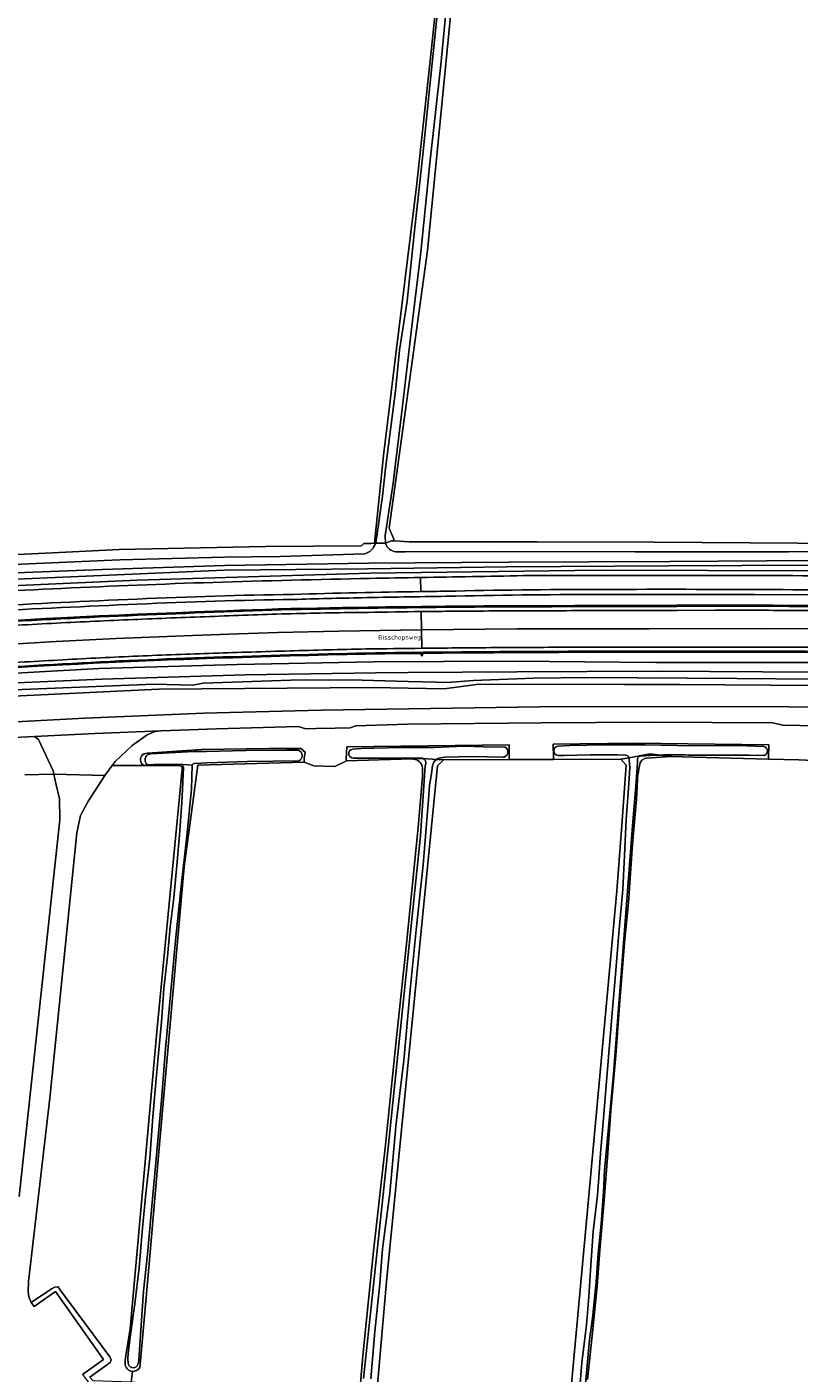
# Model space of a CAD drawing. Header units: metres. Extents: x 149984 to 156489, y 469398 to 478068.
# Tile 51 of 256: x 152652 to 152804, y 470979 to 471244. Entities that reach past the tile are written whole.
import ezdxf
from ezdxf.enums import TextEntityAlignment as Align

# ---------------------------------------------------------------- set-up
doc = ezdxf.new("R2010")
doc.units = ezdxf.units.M
doc.header["$LTSCALE"] = 0.75
for name, color, linetype, lineweight in [('B-WE-GR-BEPLANTING_CULTUUR_HEESTERS-GV', 252, 'Continuous', 18), ('B-WE-GR-GRAS-GV', 252, 'Continuous', 13), ('B-WE-GR-GROENVOORZIENING-GV', 252, 'Continuous', 18), ('B-WE-IE-MEUBILAIR-S', 252, 'Continuous', 25), ('B-WE-OG-TERREIN_ERF-GV', 252, 'Continuous', 18), ('B-WE-OG-TERREIN_OEVER-GV', 252, 'Continuous', 18), ('B-WE-OG-TOPOGRAFIE-T18', 7, 'Continuous', 18), ('B-WE-OG-WATER-GV', 252, 'Continuous', 18), ('B-WE-OG-WATER_SLOOT-GV', 252, 'Continuous', 18), ('B-WE-OG-WEG-GV', 252, 'Continuous', 18), ('B-WE-VH-GESLOTENVERHARDING-GV', 252, 'Continuous', 18), ('B-WE-VH-GESLOTENVERHARDING_ASFALT-GV', 252, 'Continuous', 18), ('B-WE-VH-HALFVERHARDING-GV', 252, 'Continuous', 18)]:
    doc.layers.add(name, color=color, linetype=linetype, lineweight=lineweight)
doc.styles.add('NLCS-ISO', font='NLCS-ISO.ttf')
doc.styles.add('NLCS-ISO-M500-T18', font='NLCS-ISO.ttf', dxfattribs={"height": 0.9})

# ---------------------------------------------------------------- blocks, each defined once
blk = doc.blocks.new('SIE-MEUBILAIR_PAAL_HECTOMETER-SO')
blk.add_circle((0, 0), 0.75)
at = {"style": 'NLCS-ISO'}
blk.add_text('hm', height=0.75, dxfattribs=at).set_placement((0.2, 0.1), align=Align.MIDDLE_CENTER)

msp = doc.modelspace()

# ---------------------------------------------------------------- linework, layer by layer
at = {"layer": 'B-WE-GR-BEPLANTING_CULTUUR_HEESTERS-GV', "flags": 128}
msp.add_lwpolyline([(152680.013, 470968.902), (152680.524, 470976.237), (152680.193, 470976.7), (152672.057, 470977.362), (152664.553, 470977.594), (152663.907, 470978.309), (152667.875, 470981.203), (152668.129, 470981.732), (152667.812, 470982.367), (152658.012, 470995.597), (152657.644, 470996.132), (152656.996, 470996.066), (152656.381, 470995.75), (152652.379, 470993.023), (152652.921, 470992.229), (152657.155, 470995.166), (152666.6, 470981.831), (152662.446, 470978.868), (152664.219, 470976.513), (152679.089, 470975.534), (152679.406, 470975.216), (152678.824, 470968.932)], close=True, dxfattribs=at)
at = {"layer": 'B-WE-GR-GRAS-GV', "flags": 128}
msp.add_lwpolyline([(152812.698, 471142.421), (152837.302, 471142.136), (152837.328, 471142.357), (152838.061, 471142.363), (152838.467, 471143.473), (152854.738, 471313.335), (152854.209, 471315.055), (152800.213, 471322.008), (152793.123, 471322.92), (152744.275, 471329.21), (152742.688, 471325.771), (152730.366, 471200.092), (152722.844, 471145.457), (152723.879, 471142.916), (152726.784, 471142.76), (152751.99, 471142.722), (152775.004, 471142.677), (152803.228, 471142.448), (152806.529, 471142.439)], close=True, dxfattribs=at)
for points in [[(152608.868, 471265.046), (152599.74, 471185.009), (152594.919, 471146.661), (152593.991, 471139.28), (152593.919, 471138.707), (152594.026, 471138.454), (152595.063, 471136.003), (152605.006, 471137.24), (152614.161, 471137.729), (152641.233, 471139.853), (152656.569, 471140.591), (152669.704, 471141.224), (152698.513, 471141.794), (152717.353, 471141.963), (152717.814, 471142.396), (152719.233, 471142.432), (152719.919, 471142.449), (152721.712, 471159.742), (152722.89, 471169.358), (152723.567, 471174.88), (152728.195, 471212.658), (152731.105, 471239.249), (152734.28, 471269.676)], [(152807.768, 471099.663), (152803.48, 471099.833), (152797.512, 471099.986), (152782.843, 471100.363), (152778.477, 471100.495), (152778.37, 471100.508), (152773.468, 471100.188), (152773.182, 471100.09), (152772.547, 471099.743), (152772.23, 471099.268)], [(152681.294, 471098.742), (152677.747, 471098.714), (152674.921, 471098.698), (152674.715, 471098.697), (152668.313, 471098.704), (152666.853, 471096.757), (152663.525, 471091.596), (152662.069, 471088.884), (152661.342, 471085.444), (152656.05, 471033.255), (152651.817, 470997.14), (152651.751, 470995.155), (152651.883, 470994.163), (152652.379, 470993.023), (152656.381, 470995.75), (152656.996, 470996.066), (152657.644, 470996.132), (152658.012, 470995.597), (152667.812, 470982.367), (152668.129, 470981.732), (152667.875, 470981.203), (152663.907, 470978.309)], [(152670.845, 470980.98), (152670.848, 470981.659), (152670.961, 470982.569), (152671.848, 470987.869), (152677.154, 471047.034), (152682.104, 471097.974)], [(152728.206, 471099.801), (152727.338, 471100.05), (152714.453, 471099.655), (152712.131, 471098.522), (152708.004, 471098.681), (152706.081, 471099.397), (152685.166, 471098.754), (152682.846, 471081.657), (152682.534, 471079.362), (152682.292, 471076.633), (152677.507, 471022.684), (152675.55, 471000.621), (152673.926, 470982.303), (152673.743, 470980.241)], [(152760.428, 470995.503), (152767.663, 471074.038), (152768.564, 471086.065), (152769.516, 471098.777), (152768.457, 471099.968), (152755.172, 471099.917), (152746.436, 471099.884), (152733.532, 471099.835), (152732.563, 471098.866), (152732.342, 471098.645), (152722.288, 470997.177), (152721.177, 470984.362), (152716.201, 470926.954), (152713.424, 470894.916), (152709.256, 470850.291), (152704.825, 470802.841), (152701.65, 470753.363), (152703.37, 470753.363), (152703.502, 470749.792)], [(152716.003, 470963.306), (152717.641, 470982.545), (152719.774, 471003.104), (152722.123, 471024.057), (152724.294, 471045.199), (152726.237, 471063.601), (152728.535, 471086.508), (152729.399, 471096.496), (152729.418, 471097.952)], [(152650, 471013.887), (152658.016, 471088.005), (152657.902, 471092.13), (152657.216, 471095.183), (152656.804, 471097.02), (152656.661, 471097.034), (152651.078, 471096.907)], [(152771.642, 471094.445), (152771.509, 471092.092), (152770.713, 471083.208), (152769.936, 471071.734), (152769.173, 471063.793), (152768.197, 471051.519), (152767.486, 471041.665), (152766.482, 471030.792), (152765.847, 471022.392), (152765.15, 471013.224), (152764.297, 471003.356), (152763.771, 470996.238), (152762.956, 470987.734), (152761.857, 470977.884)], [(152737.55, 470747.174), (152760.428, 470995.503)], [(152672.057, 470977.362), (152672.266, 470979.466)], [(152672.266, 470979.466), (152672.057, 470977.362)]]:
    msp.add_lwpolyline(points, dxfattribs=at)
at = {"layer": 'B-WE-GR-GRAS-GV'}
for points in [[(152682.104, 471097.974, 0.4715564), (152681.294, 471098.742)], [(152729.418, 471097.952, 0.3209313), (152728.206, 471099.801)], [(152772.23, 471099.268, 0.0551666), (152771.642, 471094.445)], [(152672.266, 470979.466, -0.3829027), (152670.845, 470980.98)], [(152673.743, 470980.241, -0.2914872), (152672.266, 470979.466)]]:
    msp.add_lwpolyline(points, format="xyb", dxfattribs=at)
at = {"layer": 'B-WE-GR-GROENVOORZIENING-GV', "flags": 128}
msp.add_lwpolyline([(152806.739, 471138.169), (152777.918, 471137.995), (152746.016, 471137.845), (152718.577, 471137.418), (152690.347, 471137.155), (152666.164, 471136.134), (152640.37, 471134.995), (152620.889, 471133.759), (152597.816, 471131.851), (152575.772, 471129.662), (152552.74, 471127.112), (152526.86, 471124.041), (152511.251, 471121.934), (152511.397, 471120.895), (152551.981, 471125.915), (152597.524, 471130.597), (152627.679, 471132.923), (152644.004, 471133.857), (152673.2, 471135.221), (152719.078, 471136.548), (152764.437, 471137.138), (152806.649, 471137.06)], close=True, dxfattribs=at)
for points in [[(152806.649, 471137.06), (152764.437, 471137.138), (152719.078, 471136.548), (152673.2, 471135.221), (152644.004, 471133.857), (152627.679, 471132.923), (152597.524, 471130.597), (152551.981, 471125.915), (152511.397, 471120.895), (152491.342, 471118.05)], [(152806.596, 471132.301), (152794.777, 471132.345)], [(152794.777, 471132.345), (152806.596, 471132.301)], [(152649.101, 471127.286), (152652.135, 471127.457), (152655.168, 471127.623), (152658.203, 471127.784), (152661.976, 471127.969), (152665.749, 471128.147), (152669.521, 471128.318), (152673.294, 471128.482), (152677.067, 471128.64), (152680.841, 471128.79), (152684.615, 471128.934), (152688.385, 471129.07), (152690.907, 471129.174), (152693.433, 471129.271), (152695.959, 471129.36), (152698.485, 471129.443), (152701.012, 471129.519), (152703.538, 471129.588), (152706.065, 471129.649), (152708.592, 471129.704), (152711.119, 471129.752), (152713.646, 471129.793), (152716.174, 471129.826), (152718.696, 471129.853), (152722.17, 471129.913), (152725.648, 471129.966), (152729.126, 471130.012), (152731.514, 471130.04), (152733.903, 471130.064), (152737.705, 471130.096), (152741.509, 471130.121), (152745.312, 471130.137), (152749.112, 471130.146), (152754.171, 471130.174), (152759.233, 471130.197), (152764.294, 471130.216), (152769.355, 471130.23), (152774.416, 471130.239), (152779.476, 471130.243), (152787.067, 471130.268), (152794.66, 471130.266), (152798.458, 471130.254), (152802.255, 471130.236), (152806.052, 471130.21)], [(152806.052, 471130.21), (152802.255, 471130.236), (152798.458, 471130.254), (152794.66, 471130.266), (152787.067, 471130.268), (152779.476, 471130.243), (152774.416, 471130.239), (152769.355, 471130.23), (152764.294, 471130.216), (152759.233, 471130.197), (152754.171, 471130.174), (152749.112, 471130.146), (152745.312, 471130.137), (152741.509, 471130.121), (152737.705, 471130.096), (152733.903, 471130.064), (152731.514, 471130.04), (152729.126, 471130.012), (152725.648, 471129.966), (152722.17, 471129.913), (152718.696, 471129.853), (152716.174, 471129.826), (152713.646, 471129.793), (152711.119, 471129.752), (152708.592, 471129.704), (152706.065, 471129.649), (152703.538, 471129.588), (152701.012, 471129.519), (152698.485, 471129.443), (152695.959, 471129.36), (152693.433, 471129.271), (152690.907, 471129.174), (152688.385, 471129.07), (152684.615, 471128.934), (152680.841, 471128.79), (152677.067, 471128.64), (152673.294, 471128.482), (152669.521, 471128.318), (152665.749, 471128.147), (152661.976, 471127.969), (152658.203, 471127.784), (152655.168, 471127.623), (152652.135, 471127.457), (152649.101, 471127.286)], [(152733.346, 471121.832), (152729.264, 471121.789)], [(152641.084, 471116.454), (152665.724, 471117.839), (152692.945, 471118.599), (152719.661, 471119.138), (152747.355, 471119.262), (152775.33, 471119.011), (152806.666, 471118.965)], [(152648.593, 471117.952), (152653.601, 471118.236), (152658.61, 471118.512), (152661.578, 471118.676), (152664.546, 471118.832), (152667.514, 471118.981), (152670.482, 471119.122), (152673.451, 471119.255), (152676.42, 471119.381), (152679.389, 471119.499), (152682.358, 471119.61), (152685.328, 471119.714), (152688.3, 471119.81), (152692.045, 471119.934), (152695.79, 471120.053), (152699.534, 471120.166), (152703.279, 471120.275), (152707.024, 471120.378), (152710.769, 471120.475), (152714.515, 471120.568), (152718.256, 471120.654), (152721.926, 471120.703), (152725.6, 471120.748), (152729.275, 471120.789), (152733.356, 471120.832), (152738.391, 471120.878), (152743.426, 471120.918), (152748.46, 471120.952), (152756.148, 471120.982), (152763.838, 471121.006), (152771.527, 471121.023), (152779.216, 471121.034), (152786.789, 471121.026), (152794.364, 471121.014), (152801.938, 471120.997), (152806.666, 471120.983)], [(152806.666, 471120.983), (152801.938, 471120.997), (152794.364, 471121.014), (152786.789, 471121.026), (152779.216, 471121.034), (152771.527, 471121.023), (152763.838, 471121.006), (152756.148, 471120.982), (152748.46, 471120.952), (152743.426, 471120.918), (152738.391, 471120.878), (152733.356, 471120.832), (152729.275, 471120.789), (152725.6, 471120.748), (152721.926, 471120.703), (152718.256, 471120.654), (152714.515, 471120.568), (152710.769, 471120.475), (152707.024, 471120.378), (152703.279, 471120.275), (152699.534, 471120.166), (152695.79, 471120.053), (152692.045, 471119.934), (152688.3, 471119.81), (152685.328, 471119.714), (152682.358, 471119.61), (152679.389, 471119.499), (152676.42, 471119.381), (152673.451, 471119.255), (152670.482, 471119.122), (152667.514, 471118.981), (152664.546, 471118.832), (152661.578, 471118.676), (152658.61, 471118.512), (152653.601, 471118.236), (152648.593, 471117.952)]]:
    msp.add_lwpolyline(points, dxfattribs=at)
at = {"layer": 'B-WE-GR-GROENVOORZIENING-GV'}
for points in [[(152658.34, 471133.573, -0.003657), (152688.142, 471134.762)], [(152688.142, 471134.762, -0.0021316), (152719.097, 471135.548)], [(152719.097, 471135.548, 0.0003022), (152729.021, 471135.717)], [(152729.021, 471135.717, 0.0004255), (152749.198, 471136.084)], [(152749.198, 471136.084, -0.0024926), (152779.688, 471136.116)], [(152779.688, 471136.116, -0.0034115), (152809.881, 471136.031)], [(152629.431, 471132.027, -0.0033487), (152658.34, 471133.573)], [(152703.885, 471132.396, 0.0080501), (152673.204, 471131.467)], [(152729.069, 471132.944, 0.0033181), (152703.885, 471132.396)], [(152734.035, 471132.013, 0.0021771), (152717.496, 471131.733)], [(152717.496, 471131.733, -0.0021771), (152734.035, 471132.013)], [(152734.017, 471133.013, 0.0006062), (152729.069, 471132.944)], [(152763.859, 471133.36, 0.0059982), (152734.017, 471133.013)], [(152763.861, 471132.36, 0.0060014), (152734.035, 471132.013)], [(152734.035, 471132.013, -0.0060014), (152763.861, 471132.36)], [(152794.781, 471133.345, 0.0026195), (152763.859, 471133.36)], [(152794.777, 471132.345, 0.00262), (152763.861, 471132.36)], [(152763.861, 471132.36, -0.00262), (152794.777, 471132.345)], [(152824.884, 471133.163, 0.0018604), (152794.781, 471133.345)], [(152673.204, 471131.467, 0.0030645), (152643.173, 471130.031)], [(152673.248, 471130.468, 0.0030638), (152643.226, 471129.032)], [(152643.226, 471129.032, -0.0030638), (152673.248, 471130.468)], [(152703.906, 471131.396, 0.0080246), (152673.248, 471130.468)], [(152673.248, 471130.468, -0.0080246), (152703.906, 471131.396)], [(152688.393, 471128.87, -0.0083477), (152718.699, 471129.653)], [(152717.496, 471131.733, 0.0018385), (152703.906, 471131.396)], [(152703.906, 471131.396, -0.0018385), (152717.496, 471131.733)], [(152718.699, 471129.653, -0.0042417), (152749.113, 471129.946)], [(152749.113, 471129.946, -0.0014163), (152779.476, 471130.043)], [(152779.476, 471130.043, -0.0032673), (152806.614, 471130.006)], [(152627.89, 471125.737, -0.0045193), (152658.213, 471127.584)], [(152658.213, 471127.584, -0.00371), (152688.393, 471128.87)], [(152718.238, 471121.654, 0.0014687), (152703.251, 471121.274)], [(152729.264, 471121.789, 0.0007378), (152718.238, 471121.654)], [(152748.455, 471121.952, 0.000926), (152733.346, 471121.832)], [(152763.835, 471122.006, 0.0003901), (152748.455, 471121.952)], [(152779.215, 471122.034, 0.0003901), (152763.835, 471122.006)], [(152794.366, 471122.014, 0.0002639), (152779.215, 471122.034)], [(152809.516, 471121.975, 0.00033), (152794.366, 471122.014)], [(152658.599, 471118.711, 0.0020975), (152628.555, 471116.95)], [(152628.555, 471116.95, -0.0020975), (152658.599, 471118.711)], [(152658.555, 471119.51, 0.001065), (152643.526, 471118.66)], [(152673.407, 471120.254, 0.0032305), (152658.555, 471119.51)], [(152688.293, 471120.009, 0.0063982), (152658.599, 471118.711)], [(152658.599, 471118.711, -0.0063982), (152688.293, 471120.009)], [(152688.267, 471120.809, 0.0031635), (152673.407, 471120.254)], [(152703.251, 471121.274, 0.0014001), (152688.267, 471120.809)], [(152718.252, 471120.854, 0.0028378), (152688.293, 471120.009)], [(152688.293, 471120.009, -0.0028378), (152718.252, 471120.854)], [(152748.459, 471121.152, 0.0019196), (152718.252, 471120.854)], [(152718.252, 471120.854, -0.0019196), (152748.459, 471121.152)], [(152779.215, 471121.234, 0.0008454), (152748.459, 471121.152)], [(152748.459, 471121.152, -0.0008454), (152779.215, 471121.234)], [(152806.666, 471121.184, 0.0005592), (152779.215, 471121.234)], [(152779.215, 471121.234, -0.0005592), (152806.666, 471121.184)]]:
    msp.add_lwpolyline(points, format="xyb", dxfattribs=at)
at = {"layer": 'B-WE-OG-TERREIN_ERF-GV', "flags": 128}
msp.add_lwpolyline([(152662.446, 470978.868), (152666.6, 470981.831), (152657.155, 470995.166), (152652.921, 470992.229), (152652.379, 470993.023), (152651.883, 470994.163), (152651.751, 470995.155), (152651.817, 470997.14), (152656.05, 471033.255), (152661.342, 471085.444), (152662.069, 471088.884), (152663.525, 471091.596), (152666.853, 471096.757), (152656.804, 471097.02), (152657.216, 471095.183), (152657.902, 471092.13), (152658.016, 471088.005), (152650, 471013.887)], dxfattribs=at)
at = {"layer": 'B-WE-OG-TERREIN_OEVER-GV', "flags": 128}
msp.add_lwpolyline([(152744.275, 471329.21), (152742.79, 471329.584), (152742.251, 471328.762), (152742.09, 471328.386), (152741.648, 471325.836), (152740.54, 471312.821), (152738.611, 471294.016), (152737.393, 471278.719), (152734.928, 471256.494), (152732.996, 471236.607), (152730.84, 471217.269), (152729.068, 471199.737), (152727.427, 471186.244), (152725.387, 471168.902), (152724.057, 471158.137), (152723.612, 471154.299), (152722.056, 471143.954), (152722.094, 471142.466), (152723.306, 471142.947), (152723.879, 471142.916), (152722.844, 471145.457), (152730.366, 471200.092), (152742.688, 471325.771)], close=True, dxfattribs=at)
for points in [[(152734.28, 471269.676), (152731.105, 471239.249), (152728.195, 471212.658), (152723.567, 471174.88), (152722.89, 471169.358), (152721.712, 471159.742), (152719.919, 471142.449), (152720.193, 471142.456), (152721.542, 471151.75), (152722.098, 471157.187), (152724.089, 471172.484), (152724.88, 471180.452), (152726.354, 471190.09), (152727.755, 471203.369), (152729.431, 471218.924), (152730.847, 471232.467), (152732.578, 471249.735)], [(152803.228, 471142.448), (152775.004, 471142.677), (152751.99, 471142.722), (152726.784, 471142.76), (152723.879, 471142.916), (152723.306, 471142.947), (152722.094, 471142.466)], [(152719.769, 471141.663), (152720.193, 471142.456), (152719.919, 471142.449), (152719.233, 471142.432), (152717.814, 471142.396), (152717.353, 471141.963), (152698.513, 471141.794), (152669.704, 471141.224), (152656.569, 471140.591), (152641.233, 471139.853), (152614.161, 471137.729), (152605.006, 471137.24), (152595.063, 471136.003)], [(152596.05, 471134.44), (152600.647, 471134.666), (152610.818, 471135.486), (152617.502, 471136.134), (152625.433, 471136.889), (152641.343, 471137.962), (152669.775, 471139.19), (152690.392, 471139.708), (152701.369, 471139.819), (152717.96, 471140.38)], [(152724.165, 471140.771), (152726.059, 471140.78), (152743.115, 471140.863), (152771.205, 471140.793), (152801.48, 471140.775), (152806.529, 471140.837), (152806.529, 471142.439), (152803.228, 471142.448)], [(152640.37, 471134.995), (152666.164, 471136.134), (152690.347, 471137.155), (152718.577, 471137.418), (152746.016, 471137.845), (152777.918, 471137.995), (152806.739, 471138.169)], [(152806.55, 471139.091), (152778.128, 471138.843), (152746.297, 471138.745), (152718.746, 471138.531), (152690.382, 471138.097), (152666.353, 471137.319), (152640.788, 471136.281)], [(152806.666, 471118.965), (152775.33, 471119.011), (152747.355, 471119.262), (152719.661, 471119.138), (152692.945, 471118.599), (152665.724, 471117.839), (152641.084, 471116.454)], [(152607.688, 471109.61), (152641.972, 471112.027), (152677.466, 471113.729), (152719.583, 471114.051), (152726.582, 471113.932), (152733.648, 471113.811), (152740.48, 471114.736), (152769.151, 471114.687), (152780.023, 471114.669), (152806.69, 471114.481), (152806.698, 471115.696), (152791.249, 471115.823), (152762.04, 471116.012), (152751.296, 471115.91), (152739.341, 471115.43), (152735.18, 471115.091)], [(152641.754, 471114.665), (152666.335, 471115.678), (152694.487, 471116.54), (152720.215, 471116.972), (152726.522, 471117.017), (152747.977, 471117.17), (152775.612, 471117.258), (152806.69, 471117.074)], [(152735.18, 471115.091), (152734.961, 471115.053), (152726.556, 471115.269), (152715.193, 471115.562), (152703.502, 471115.528), (152686.232, 471114.899), (152684.171, 471114.497), (152676.473, 471114.696), (152645.655, 471113.45), (152607.566, 471110.909), (152597.535, 471109.814), (152584.152, 471108.583), (152577.528, 471107.759), (152575.132, 471107.751)], [(152732.151, 471099.917), (152733.532, 471099.835), (152746.436, 471099.884), (152746.435, 471100.316), (152746.431, 471102.801), (152714.466, 471102.411), (152714.366, 471099.92), (152714.453, 471099.655), (152727.338, 471100.05), (152728.757, 471100.094), (152729.1, 471100.105), (152729.104, 471100.099), (152729.509, 471100.075)], [(152776.186, 471100.781), (152778.37, 471100.508), (152778.477, 471100.495), (152782.843, 471100.363), (152797.512, 471099.986), (152797.532, 471100.208), (152797.57, 471102.776), (152771.151, 471103.102), (152755.116, 471102.907), (152755.164, 471100.38), (152755.172, 471099.917), (152768.457, 471099.968), (152770.026, 471100.254)], [(152755.997, 471102.538), (152758.377, 471102.665), (152765.11, 471102.8), (152773.246, 471102.816), (152782.566, 471102.614), (152791.631, 471102.63), (152796.614, 471102.441)], [(152673.743, 470980.241), (152673.926, 470982.303), (152675.55, 471000.621), (152677.507, 471022.684), (152682.292, 471076.633), (152682.534, 471079.362), (152682.846, 471081.657), (152685.166, 471098.754), (152706.081, 471099.397), (152706.124, 471100.173), (152706.314, 471101.37), (152705.427, 471102.066)], [(152705.427, 471102.066), (152699.157, 471102.07), (152685.854, 471101.868), (152675.271, 471101.174), (152674.62, 471101)], [(152675.267, 471100.841), (152675.389, 471100.905), (152675.568, 471100.953), (152676, 471100.996), (152684.309, 471101.451), (152686.796, 471101.475), (152694.58, 471101.695), (152702.624, 471101.734), (152704.883, 471101.746), (152704.985, 471101.718)], [(152715.604, 471101.937), (152717.334, 471102.048), (152725.078, 471102.263), (152731.718, 471102.271), (152737.619, 471102.51), (152743.419, 471102.318), (152745.354, 471102.385), (152745.652, 471102.346)], [(152729.129, 471100.205), (152726.454, 471100.183), (152717.428, 471100.17), (152715.792, 471100.183)], [(152729.509, 471100.075), (152729.104, 471100.099), (152729.1, 471100.105), (152728.757, 471100.094), (152727.338, 471100.05), (152728.206, 471099.801)], [(152745.468, 471100.385), (152745.204, 471100.348), (152739.065, 471100.501), (152733.744, 471100.335), (152732.679, 471100.176)], [(152760.278, 470975.513), (152760.775, 470981.138), (152761.695, 470988.657), (152762.166, 470994.155), (152762.484, 470999.392), (152762.989, 471006.98), (152763.862, 471014.154), (152764.132, 471017.653), (152764.434, 471022.399), (152765.017, 471029.249), (152765.506, 471034.918), (152766.017, 471041.301), (152766.66, 471049.254), (152767.419, 471057.593), (152768.023, 471065.717), (152768.804, 471074.341), (152769.156, 471080.993), (152769.508, 471088.107), (152770.03, 471095.061), (152770.208, 471098.352), (152770.149, 471099.163), (152770.026, 471100.254), (152768.457, 471099.968), (152769.516, 471098.777), (152768.564, 471086.065), (152767.663, 471074.038), (152760.428, 470995.503), (152737.55, 470747.174)], [(152769.377, 471100.738), (152767.782, 471100.792), (152762.388, 471100.822), (152757.309, 471100.68), (152756.012, 471100.702)], [(152772.23, 471099.268), (152772.547, 471099.743), (152773.182, 471100.09), (152773.468, 471100.188), (152778.37, 471100.508), (152776.186, 471100.781)], [(152796.709, 471100.712), (152793.789, 471100.771), (152788.045, 471100.738), (152781.717, 471100.768)], [(152682.104, 471097.974), (152677.154, 471047.034), (152671.848, 470987.869), (152670.961, 470982.569), (152670.848, 470981.659), (152670.845, 470980.98)], [(152671.427, 470981.097), (152671.364, 470981.938), (152671.45, 470983.041), (152671.98, 470987.173), (152672.751, 470992.769), (152673.599, 470999.866), (152674.224, 471006.981), (152674.872, 471013.8), (152675.691, 471021.408), (152676.305, 471029.551), (152676.851, 471035.603), (152677.391, 471042.064), (152677.999, 471048.298), (152678.471, 471054.753), (152679.193, 471061.146), (152679.699, 471066.925), (152680.444, 471072.698), (152681.081, 471079.744), (152681.536, 471085), (152682.013, 471091.478), (152682.173, 471094.018), (152682.326, 471098.307)], [(152684.075, 471098.814), (152684.075, 471098.809), (152683.925, 471094.141), (152682.999, 471084.782), (152681.907, 471074.956), (152680.856, 471064.946), (152679.872, 471054.287), (152678.813, 471042.936), (152678.004, 471032.826), (152677.037, 471022.017), (152676.161, 471012.691), (152675.244, 471002.565), (152674.468, 470995.247), (152674.01, 470988.546), (152673.626, 470982.717), (152673.569, 470981.631), (152673.444, 470980.972), (152673.217, 470980.569)], [(152674.715, 471098.697), (152674.921, 471098.698), (152677.747, 471098.714), (152681.294, 471098.742)], [(152675.189, 471098.871), (152675.14, 471098.894)], [(152681.854, 471098.91), (152678.205, 471098.979), (152676.569, 471098.899), (152675.264, 471098.864), (152675.189, 471098.871)], [(152705.186, 471099.691), (152705.115, 471099.666), (152705.026, 471099.659), (152694.847, 471099.487), (152687.005, 471099.251), (152684.481, 471099.108)], [(152729.418, 471097.952), (152729.399, 471096.496), (152728.535, 471086.508), (152726.237, 471063.601), (152724.294, 471045.199), (152722.123, 471024.057), (152719.774, 471003.104), (152717.641, 470982.545), (152716.003, 470963.306)], [(152716.201, 470926.954), (152721.177, 470984.362), (152722.288, 470997.177), (152732.342, 471098.645), (152732.563, 471098.866), (152733.532, 471099.835), (152732.151, 471099.917)], [(152717.776, 470978.079), (152718.96, 470989.105), (152722.856, 471025.387), (152728.995, 471084.865), (152729.947, 471098.624)], [(152731.381, 471098.706), (152731.139, 471097.07), (152730.746, 471094.858), (152730.546, 471092.016), (152729.537, 471079.148), (152728.17, 471066.347), (152726.96, 471054.545), (152725.726, 471040.652), (152724.192, 471028.317), (152722.941, 471014.541), (152721.524, 471003.565), (152720.982, 470996.731), (152720.031, 470987.346), (152719.197, 470978.037)], [(152771.72, 471100.056), (152771.73, 471099.304), (152771.372, 471094.695), (152770.695, 471085.988), (152766.968, 471038.053), (152765.25, 471019.018), (152765.041, 471014.804), (152764.579, 471008.531), (152763.953, 471002.643), (152763.584, 470997.051), (152762.842, 470989.943), (152762.242, 470985.691), (152760.353, 470964.764)], [(152761.857, 470977.884), (152762.956, 470987.734), (152763.771, 470996.238), (152764.297, 471003.356), (152765.15, 471013.224), (152765.847, 471022.392), (152766.482, 471030.792), (152767.486, 471041.665), (152768.197, 471051.519), (152769.173, 471063.793), (152769.936, 471071.734), (152770.713, 471083.208), (152771.509, 471092.092), (152771.642, 471094.445)]]:
    msp.add_lwpolyline(points, dxfattribs=at)
at = {"layer": 'B-WE-OG-TERREIN_OEVER-GV'}
for points in [[(152717.96, 471140.38, 0.2160608), (152719.769, 471141.663)], [(152722.094, 471142.466, 0.3143864), (152724.165, 471140.771)], [(152674.62, 471101, 0.7178854), (152674.715, 471098.697)], [(152675.14, 471098.894, -0.4556785), (152675.267, 471100.841)], [(152704.985, 471101.718, -0.6104736), (152705.186, 471099.691)], [(152715.792, 471100.183, -0.9376413), (152715.604, 471101.937)], [(152729.509, 471100.075, 0.0928732), (152729.129, 471100.205)], [(152732.679, 471100.176, 0.0791251), (152732.151, 471099.917)], [(152745.652, 471102.346, -0.6508449), (152745.468, 471100.385)], [(152756.012, 471100.702, -0.8284295), (152755.997, 471102.538)], [(152770.026, 471100.254, 0.3638777), (152769.377, 471100.738)], [(152771.853, 471100.355, 0.0394075), (152771.72, 471100.056)], [(152772.227, 471100.568, 0.3397842), (152771.853, 471100.355)], [(152776.186, 471100.781, 0.0118239), (152772.227, 471100.568)], [(152781.717, 471100.768, 0.0164505), (152776.186, 471100.781)], [(152796.614, 471102.441, -0.7490469), (152796.709, 471100.712)], [(152681.294, 471098.742, -0.4715564), (152682.104, 471097.974)], [(152682.326, 471098.307, 0.3157642), (152681.854, 471098.91)], [(152684.481, 471099.108, 0.3678472), (152684.075, 471098.814)], [(152728.206, 471099.801, -0.3209313), (152729.418, 471097.952)], [(152729.947, 471098.624, 0.4018559), (152729.509, 471100.075)], [(152732.151, 471099.917, 0.1980145), (152731.381, 471098.706)], [(152771.642, 471094.445, -0.0551666), (152772.23, 471099.268)], [(152670.845, 470980.98, 0.3829027), (152672.266, 470979.466)], [(152673.217, 470980.569, -0.6882463), (152671.427, 470981.097)], [(152672.266, 470979.466, 0.2914872), (152673.743, 470980.241)]]:
    msp.add_lwpolyline(points, format="xyb", dxfattribs=at)
at = {"layer": 'B-WE-OG-WATER-GV', "flags": 128}
for points in [[(152717.96, 471140.38), (152701.369, 471139.819), (152690.392, 471139.708), (152669.775, 471139.19), (152641.343, 471137.962), (152625.433, 471136.889), (152617.502, 471136.134), (152610.818, 471135.486), (152600.647, 471134.666), (152596.05, 471134.44)], [(152722.094, 471142.466), (152720.563, 471142.465), (152720.193, 471142.456), (152719.769, 471141.663)], [(152837.487, 471140.669), (152832.332, 471140.533), (152816.3, 471140.948), (152815.319, 471140.944), (152806.529, 471140.837), (152801.48, 471140.775), (152771.205, 471140.793), (152743.115, 471140.863), (152726.059, 471140.78), (152724.165, 471140.771)], [(152502.693, 471121.91), (152511.095, 471123.05), (152526.733, 471125.172), (152552.636, 471128.241), (152575.708, 471130.86), (152598.1, 471133.156), (152620.866, 471135.01), (152640.788, 471136.281), (152666.353, 471137.319), (152690.382, 471138.097), (152718.746, 471138.531), (152746.297, 471138.745), (152778.128, 471138.843), (152806.55, 471139.091)], [(152983.486, 471113.419), (152931.747, 471115.194), (152876.629, 471116.682), (152831.53, 471116.967), (152807.901, 471117.067), (152806.69, 471117.074), (152775.612, 471117.258), (152747.977, 471117.17), (152726.522, 471117.017), (152720.215, 471116.972), (152694.487, 471116.54), (152666.335, 471115.678), (152641.754, 471114.665), (152607.656, 471112.26), (152588.633, 471110.566), (152564.724, 471107.944), (152552.416, 471106.497), (152516.161, 471102.032), (152514.087, 471101.755)], [(152575.132, 471107.751), (152577.528, 471107.759), (152584.152, 471108.583), (152597.535, 471109.814), (152607.566, 471110.909), (152645.655, 471113.45), (152676.473, 471114.696), (152684.171, 471114.497), (152686.232, 471114.899), (152703.502, 471115.528), (152715.193, 471115.562), (152726.556, 471115.269), (152734.961, 471115.053), (152735.18, 471115.091), (152739.341, 471115.43), (152751.296, 471115.91), (152762.04, 471116.012), (152791.249, 471115.823), (152806.698, 471115.696), (152831.519, 471115.492), (152882.298, 471114.61), (152932.171, 471113.128), (152983.394, 471111.531)]]:
    msp.add_lwpolyline(points, dxfattribs=at)
at = {"layer": 'B-WE-OG-WATER-GV'}
for points in [[(152719.769, 471141.663, -0.2160608), (152717.96, 471140.38)], [(152724.165, 471140.771, -0.3143864), (152722.094, 471142.466)]]:
    msp.add_lwpolyline(points, format="xyb", dxfattribs=at)
at = {"layer": 'B-WE-OG-WATER_SLOOT-GV', "flags": 128}
for points in [[(152732.578, 471249.735), (152730.847, 471232.467), (152729.431, 471218.924), (152727.755, 471203.369), (152726.354, 471190.09), (152724.88, 471180.452), (152724.089, 471172.484), (152722.098, 471157.187), (152721.542, 471151.75), (152720.193, 471142.456), (152720.563, 471142.465), (152722.094, 471142.466), (152722.056, 471143.954), (152723.612, 471154.299), (152724.057, 471158.137), (152725.387, 471168.902), (152727.427, 471186.244), (152729.068, 471199.737), (152730.84, 471217.269), (152732.996, 471236.607), (152734.928, 471256.494)], [(152796.614, 471102.441), (152791.631, 471102.63), (152782.566, 471102.614), (152773.246, 471102.816), (152765.11, 471102.8), (152758.377, 471102.665), (152755.997, 471102.538)], [(152704.985, 471101.718), (152704.883, 471101.746), (152702.624, 471101.734), (152694.58, 471101.695), (152686.796, 471101.475), (152684.309, 471101.451), (152676, 471100.996), (152675.568, 471100.953), (152675.389, 471100.905), (152675.267, 471100.841)], [(152745.652, 471102.346), (152745.354, 471102.385), (152743.419, 471102.318), (152737.619, 471102.51), (152731.718, 471102.271), (152725.078, 471102.263), (152717.334, 471102.048), (152715.604, 471101.937)], [(152715.792, 471100.183), (152717.428, 471100.17), (152726.454, 471100.183), (152729.129, 471100.205)], [(152732.679, 471100.176), (152733.744, 471100.335), (152739.065, 471100.501), (152745.204, 471100.348), (152745.468, 471100.385)], [(152756.012, 471100.702), (152757.309, 471100.68), (152762.388, 471100.822), (152767.782, 471100.792), (152769.377, 471100.738)], [(152776.186, 471100.781), (152774.244, 471101.024), (152770.026, 471100.254), (152770.149, 471099.163), (152770.208, 471098.352), (152770.03, 471095.061), (152769.508, 471088.107), (152769.156, 471080.993), (152768.804, 471074.341), (152768.023, 471065.717), (152767.419, 471057.593), (152766.66, 471049.254), (152766.017, 471041.301), (152765.506, 471034.918), (152765.017, 471029.249), (152764.434, 471022.399), (152764.132, 471017.653), (152763.862, 471014.154), (152762.989, 471006.98), (152762.484, 470999.392), (152762.166, 470994.155), (152761.695, 470988.657), (152760.775, 470981.138), (152760.278, 470975.513)], [(152770.026, 471100.254), (152774.244, 471101.024), (152776.186, 471100.781)], [(152781.717, 471100.768), (152788.045, 471100.738), (152793.789, 471100.771), (152796.709, 471100.712)], [(152682.326, 471098.307), (152682.173, 471094.018), (152682.013, 471091.478), (152681.536, 471085), (152681.081, 471079.744), (152680.444, 471072.698), (152679.699, 471066.925), (152679.193, 471061.146), (152678.471, 471054.753), (152677.999, 471048.298), (152677.391, 471042.064), (152676.851, 471035.603), (152676.305, 471029.551), (152675.691, 471021.408), (152674.872, 471013.8), (152674.224, 471006.981), (152673.599, 470999.866), (152672.751, 470992.769), (152671.98, 470987.173), (152671.45, 470983.041), (152671.364, 470981.938), (152671.427, 470981.097)], [(152673.217, 470980.569), (152673.444, 470980.972), (152673.569, 470981.631), (152673.626, 470982.717), (152674.01, 470988.546), (152674.468, 470995.247), (152675.244, 471002.565), (152676.161, 471012.691), (152677.037, 471022.017), (152678.004, 471032.826), (152678.813, 471042.936), (152679.872, 471054.287), (152680.856, 471064.946), (152681.907, 471074.956), (152682.999, 471084.782), (152683.925, 471094.141), (152684.075, 471098.809), (152682.195, 471098.903), (152681.854, 471098.91)], [(152675.14, 471098.894), (152675.189, 471098.871), (152675.264, 471098.864), (152676.569, 471098.899), (152678.205, 471098.979), (152681.854, 471098.91), (152682.195, 471098.903), (152684.075, 471098.809), (152684.075, 471098.814)], [(152684.481, 471099.108), (152687.005, 471099.251), (152694.847, 471099.487), (152705.026, 471099.659), (152705.115, 471099.666), (152705.186, 471099.691)], [(152729.947, 471098.624), (152728.995, 471084.865), (152722.856, 471025.387), (152718.96, 470989.105), (152717.776, 470978.079)], [(152729.509, 471100.075), (152732.151, 471099.917)], [(152732.151, 471099.917), (152729.509, 471100.075)], [(152730.746, 471094.858), (152731.139, 471097.07), (152731.381, 471098.706)], [(152760.353, 470964.764), (152762.242, 470985.691), (152762.842, 470989.943), (152763.584, 470997.051), (152763.953, 471002.643), (152764.579, 471008.531), (152765.041, 471014.804), (152765.25, 471019.018), (152766.968, 471038.053), (152770.695, 471085.988), (152771.372, 471094.695), (152771.73, 471099.304), (152771.72, 471100.056)], [(152719.197, 470978.037), (152720.031, 470987.346), (152720.982, 470996.731), (152721.524, 471003.565), (152722.941, 471014.541), (152724.192, 471028.317), (152725.726, 471040.652), (152726.96, 471054.545), (152728.17, 471066.347), (152729.537, 471079.148), (152730.546, 471092.016), (152730.746, 471094.858)]]:
    msp.add_lwpolyline(points, dxfattribs=at)
at = {"layer": 'B-WE-OG-WATER_SLOOT-GV'}
for points in [[(152675.267, 471100.841, 0.4556785), (152675.14, 471098.894)], [(152705.186, 471099.691, 0.6104736), (152704.985, 471101.718)], [(152715.604, 471101.937, 0.9376413), (152715.792, 471100.183)], [(152729.129, 471100.205, -0.0928732), (152729.509, 471100.075)], [(152732.151, 471099.917, -0.0791251), (152732.679, 471100.176)], [(152745.468, 471100.385, 0.6508449), (152745.652, 471102.346)], [(152755.997, 471102.538, 0.8284295), (152756.012, 471100.702)], [(152769.377, 471100.738, -0.3638777), (152770.026, 471100.254)], [(152771.72, 471100.056, -0.0394075), (152771.853, 471100.355)], [(152771.853, 471100.355, -0.3397842), (152772.227, 471100.568)], [(152772.227, 471100.568, -0.0118239), (152776.186, 471100.781)], [(152776.186, 471100.781, -0.0164505), (152781.717, 471100.768)], [(152796.709, 471100.712, 0.7490469), (152796.614, 471102.441)], [(152681.854, 471098.91, -0.3157642), (152682.326, 471098.307)], [(152684.075, 471098.814, -0.3678472), (152684.481, 471099.108)], [(152729.509, 471100.075, -0.4018559), (152729.947, 471098.624)], [(152731.381, 471098.706, -0.1980145), (152732.151, 471099.917)], [(152671.427, 470981.097, 0.6882463), (152673.217, 470980.569)]]:
    msp.add_lwpolyline(points, format="xyb", dxfattribs=at)
at = {"layer": 'B-WE-OG-WEG-GV', "flags": 128}
for points in [[(152975.757, 471110.55), (152931.578, 471112.013), (152894.685, 471113.466), (152859.258, 471114.112), (152820.785, 471114.381), (152806.69, 471114.481), (152780.023, 471114.669), (152769.151, 471114.687), (152740.48, 471114.736), (152733.648, 471113.811), (152726.582, 471113.932), (152719.583, 471114.051), (152677.466, 471113.729), (152641.972, 471112.027), (152607.688, 471109.61)], [(152326.946, 471058.894), (152326.502, 471054.515), (152342.059, 471058.812), (152376.212, 471067.784), (152400.269, 471073.513), (152429.189, 471079.775), (152454.319, 471084.666), (152477.917, 471088.891), (152495.965, 471091.892), (152534.724, 471096.982), (152558.844, 471099.729), (152586.204, 471102.544), (152612.914, 471104.901), (152633.284, 471106.432), (152662.923, 471108.057), (152686.35, 471109.024), (152709.468, 471109.639), (152756.804, 471110.336), (152801.524, 471110.275), (152884.497, 471108.948), (152918.682, 471108.026), (152964.62, 471106.286)], [(152800.317, 471106.66), (152798.279, 471107.106), (152774.449, 471107.254), (152752.751, 471107.133), (152726.463, 471106.826), (152716.239, 471106.554), (152715.125, 471106.111), (152712.178, 471106.057), (152708.4, 471105.988), (152706.426, 471105.952), (152704.931, 471106.363), (152688.833, 471105.963), (152677.975, 471105.538), (152676.788, 471105.405), (152675.217, 471104.779), (152672.246, 471102.637), (152668.911, 471099.502), (152668.313, 471098.704), (152674.715, 471098.697)], [(152807.032, 471106.543), (152800.317, 471106.66)], [(152651.078, 471096.907), (152656.661, 471097.034), (152656.804, 471097.02), (152656.661, 471097.657), (152653.783, 471103.824), (152653.011, 471104.422), (152642.278, 471103.876)], [(152674.62, 471101), (152675.271, 471101.174), (152685.854, 471101.868), (152699.157, 471102.07), (152705.427, 471102.066), (152706.314, 471101.37), (152706.124, 471100.173), (152706.081, 471099.397), (152708.004, 471098.681), (152712.131, 471098.522), (152714.453, 471099.655), (152714.366, 471099.92), (152714.466, 471102.411), (152746.431, 471102.801), (152746.435, 471100.316), (152746.436, 471099.884), (152755.172, 471099.917), (152755.164, 471100.38), (152755.116, 471102.907), (152771.151, 471103.102), (152797.57, 471102.776), (152797.532, 471100.208), (152797.512, 471099.986), (152803.48, 471099.833), (152807.768, 471099.663)]]:
    msp.add_lwpolyline(points, dxfattribs=at)
at = {"layer": 'B-WE-OG-WEG-GV'}
msp.add_lwpolyline([(152674.715, 471098.697, -0.7178854), (152674.62, 471101)], format="xyb", dxfattribs=at)
at = {"layer": 'B-WE-VH-GESLOTENVERHARDING-GV'}
for points in [[(152688.142, 471134.762, 0.003657), (152658.34, 471133.573)], [(152719.097, 471135.548, 0.0021316), (152688.142, 471134.762)], [(152729.021, 471135.717, -0.0003022), (152719.097, 471135.548)], [(152749.198, 471136.084, -0.0004255), (152729.021, 471135.717)], [(152779.688, 471136.116, 0.0024926), (152749.198, 471136.084)], [(152809.881, 471136.031, 0.0034115), (152779.688, 471136.116)], [(152658.34, 471133.573, 0.0033487), (152629.431, 471132.027)], [(152673.204, 471131.467, -0.0080501), (152703.885, 471132.396)], [(152703.885, 471132.396, -0.0033181), (152729.069, 471132.944)], [(152729.069, 471132.944, -0.0006062), (152734.017, 471133.013)], [(152734.017, 471133.013, -0.0059982), (152763.859, 471133.36)], [(152763.859, 471133.36, -0.0026195), (152794.781, 471133.345)], [(152794.781, 471133.345, -0.0018604), (152824.884, 471133.163)], [(152643.173, 471130.031, -0.0030645), (152673.204, 471131.467)], [(152779.478, 471129.243, 0.0007247), (152764.297, 471129.216)], [(152809.84, 471129.178, 0.0018447), (152794.659, 471129.266)], [(152658.254, 471126.785, 0.0021776), (152643.096, 471125.93)], [(152673.337, 471127.483, 0.0018555), (152658.254, 471126.785)], [(152688.424, 471128.071, 0.0018557), (152673.337, 471127.483)], [(152703.564, 471128.588, 0.0041608), (152688.424, 471128.071)], [(152718.71, 471128.853, 0.0041606), (152703.564, 471128.588)], [(152729.138, 471129.012, 0.0014809), (152718.71, 471128.853)], [(152733.912, 471129.064, 0.0008378), (152729.138, 471129.012)], [(152749.116, 471129.146, 0.0021046), (152733.912, 471129.064)], [(152764.297, 471129.216, 0.000659), (152749.116, 471129.146)], [(152703.251, 471121.274, -0.0014687), (152718.238, 471121.654)], [(152718.238, 471121.654, -0.0007378), (152729.264, 471121.789)], [(152733.346, 471121.832, -0.000926), (152748.455, 471121.952)], [(152748.455, 471121.952, -0.0003901), (152763.835, 471122.006)], [(152763.835, 471122.006, -0.0003901), (152779.215, 471122.034)], [(152779.215, 471122.034, -0.0002639), (152794.366, 471122.014)], [(152794.366, 471122.014, -0.00033), (152809.516, 471121.975)], [(152643.526, 471118.66, -0.001065), (152658.555, 471119.51)], [(152658.555, 471119.51, -0.0032305), (152673.407, 471120.254)], [(152673.407, 471120.254, -0.0031635), (152688.267, 471120.809)], [(152688.267, 471120.809, -0.0014001), (152703.251, 471121.274)]]:
    msp.add_lwpolyline(points, format="xyb", dxfattribs=at)
at = {"layer": 'B-WE-VH-GESLOTENVERHARDING-GV', "flags": 128}
for points in [[(152729.021, 471135.717), (152729.069, 471132.944)], [(152729.069, 471132.944), (152729.021, 471135.717)], [(152794.659, 471129.266), (152787.069, 471129.268), (152779.478, 471129.243)], [(152629.849, 471125.071), (152630.066, 471121.466), (152657.29, 471123.119), (152669.07, 471123.687), (152684.113, 471124.312), (152693.148, 471124.616), (152700.894, 471124.906), (152712.92, 471125.175), (152729.201, 471125.4), (152729.138, 471129.012)], [(152729.138, 471129.012), (152729.201, 471125.4), (152748.014, 471125.596), (152760.916, 471125.632), (152773.996, 471125.639), (152797.033, 471125.668), (152809.522, 471125.636), (152830.689, 471125.434), (152830.713, 471129.038)], [(152729.264, 471121.789), (152729.201, 471125.4), (152712.92, 471125.175), (152700.894, 471124.906), (152693.148, 471124.616), (152684.113, 471124.312), (152669.07, 471123.687), (152657.29, 471123.119), (152630.066, 471121.466), (152630.283, 471117.86)], [(152824.688, 471121.875), (152830.665, 471121.831), (152830.689, 471125.434), (152809.522, 471125.636), (152797.033, 471125.668), (152773.996, 471125.639), (152760.916, 471125.632), (152748.014, 471125.596), (152729.201, 471125.4), (152729.264, 471121.789), (152733.346, 471121.832)]]:
    msp.add_lwpolyline(points, dxfattribs=at)
at = {"layer": 'B-WE-VH-GESLOTENVERHARDING_ASFALT-GV', "flags": 128}
for points in [[(152964.62, 471106.286), (152918.682, 471108.026), (152884.497, 471108.948), (152801.524, 471110.275), (152756.804, 471110.336), (152709.468, 471109.639), (152686.35, 471109.024), (152662.923, 471108.057), (152633.284, 471106.432), (152612.914, 471104.901), (152586.204, 471102.544), (152558.844, 471099.729), (152534.724, 471096.982), (152495.965, 471091.892), (152477.917, 471088.891), (152454.319, 471084.666), (152429.189, 471079.775), (152400.269, 471073.513), (152376.212, 471067.784), (152342.059, 471058.812), (152326.502, 471054.515)], [(152642.278, 471103.876), (152653.011, 471104.422), (152664.852, 471105.025), (152677.975, 471105.538), (152688.833, 471105.963), (152704.931, 471106.363), (152706.426, 471105.952), (152708.4, 471105.988), (152712.178, 471106.057), (152715.125, 471106.111), (152716.239, 471106.554), (152726.463, 471106.826), (152752.751, 471107.133), (152774.449, 471107.254), (152798.279, 471107.106), (152800.317, 471106.66), (152807.032, 471106.543)]]:
    msp.add_lwpolyline(points, dxfattribs=at)
msp.add_lwpolyline([(152668.313, 471098.704), (152668.911, 471099.502), (152672.246, 471102.637), (152675.217, 471104.779), (152676.788, 471105.405), (152677.975, 471105.538), (152664.852, 471105.025), (152653.011, 471104.422), (152653.783, 471103.824), (152656.661, 471097.657), (152656.804, 471097.02), (152666.853, 471096.757)], close=True, dxfattribs=at)
at = {"layer": 'B-WE-VH-HALFVERHARDING-GV'}
for points in [[(152718.699, 471129.653, 0.0083477), (152688.393, 471128.87)], [(152749.113, 471129.946, 0.0042417), (152718.699, 471129.653)], [(152779.476, 471130.043, 0.0014163), (152749.113, 471129.946)], [(152764.297, 471129.216, -0.0007247), (152779.478, 471129.243)], [(152806.614, 471130.006, 0.0032673), (152779.476, 471130.043)], [(152794.659, 471129.266, -0.0018447), (152809.84, 471129.178)], [(152658.213, 471127.584, 0.0045193), (152627.89, 471125.737)], [(152643.096, 471125.93, -0.0021776), (152658.254, 471126.785)], [(152688.393, 471128.87, 0.00371), (152658.213, 471127.584)], [(152658.254, 471126.785, -0.0018555), (152673.337, 471127.483)], [(152673.337, 471127.483, -0.0018557), (152688.424, 471128.071)], [(152688.424, 471128.071, -0.0041608), (152703.564, 471128.588)], [(152703.564, 471128.588, -0.0041606), (152718.71, 471128.853)], [(152718.71, 471128.853, -0.0014809), (152729.138, 471129.012)], [(152729.138, 471129.012, -0.0008378), (152733.912, 471129.064)], [(152733.912, 471129.064, -0.0021046), (152749.116, 471129.146)], [(152749.116, 471129.146, -0.000659), (152764.297, 471129.216)]]:
    msp.add_lwpolyline(points, format="xyb", dxfattribs=at)
at = {"layer": 'B-WE-VH-HALFVERHARDING-GV', "flags": 128}
msp.add_lwpolyline([(152779.478, 471129.243), (152787.069, 471129.268), (152794.659, 471129.266)], dxfattribs=at)

# ---------------------------------------------------------------- block references
at = {"layer": 'B-WE-IE-MEUBILAIR-S', "xscale": 0.2, "yscale": 0.2, "zscale": 0.2}
msp.add_blockref('SIE-MEUBILAIR_PAAL_HECTOMETER-SO', (152729.287, 471120.443), dxfattribs=at)

# ---------------------------------------------------------------- texts
at = {"layer": 'B-WE-OG-TOPOGRAFIE-T18', "style": 'NLCS-ISO-M500-T18'}
msp.add_text('Bisschopsweg', height=0.9, rotation=0.4, dxfattribs=at).set_placement((152724.872, 471123.82), align=Align.MIDDLE)

doc.saveas('drawing.dxf')
